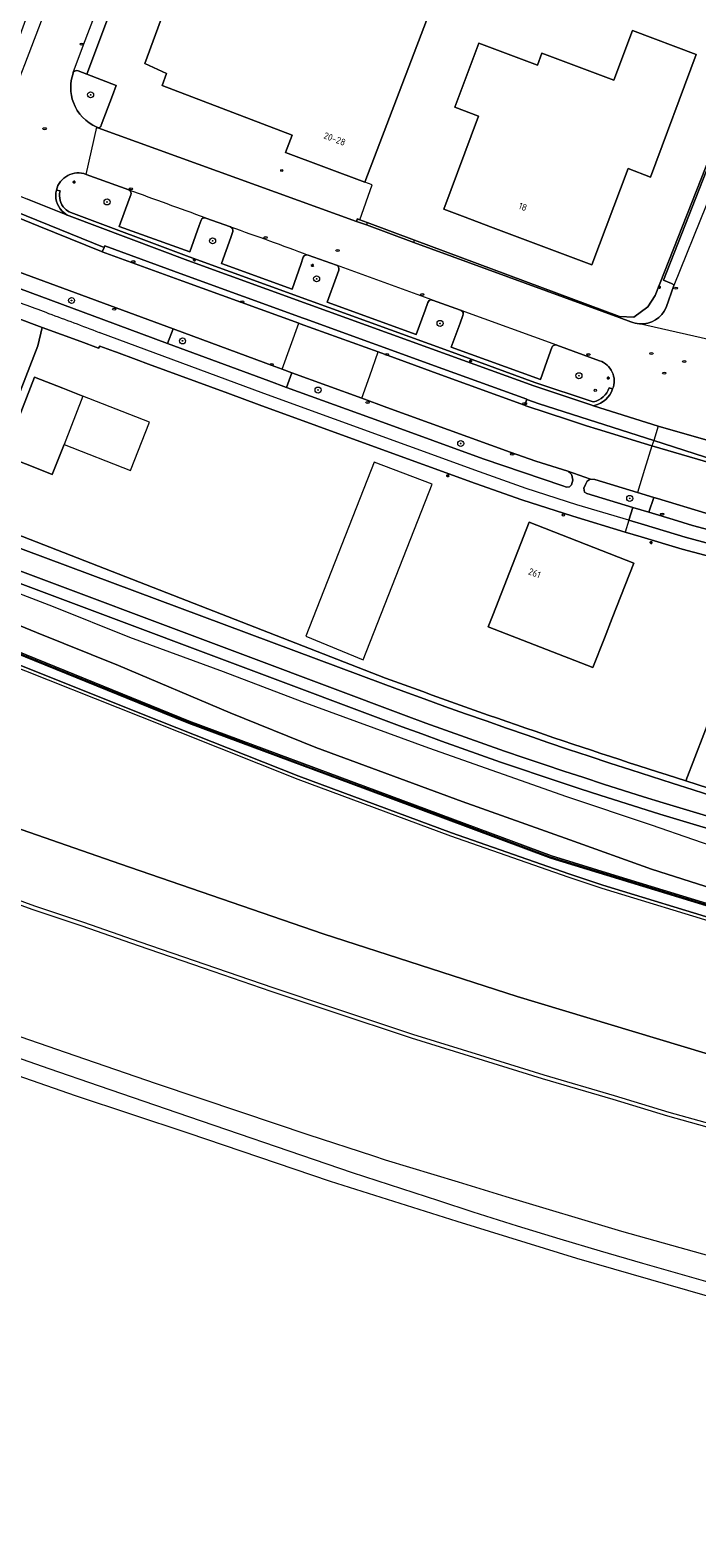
# Model space of a CAD drawing. Header units: metres. Extents: x 92650 to 117222, y 425801 to 461092.
# Tile 35 of 146: x 115179 to 115268, y 426002 to 426203. Entities that reach past the tile are written whole.
import ezdxf
from ezdxf.enums import TextEntityAlignment as Align

# ---------------------------------------------------------------- set-up
doc = ezdxf.new("R2010")
doc.units = ezdxf.units.M
doc.layers.get('0').update_dxf_attribs({"color": 253, "linetype": 'CONTINUOUS', "lineweight": 15})
for name, color, linetype, lineweight in [('B-WE-GR-BEPLANTING_CULTUUR_BODEMBEDEKKER-GV', 253, 'CONTINUOUS', 15), ('B-WE-GR-BOOM-S', 253, 'CONTINUOUS', 15), ('B-WE-GR-GROENVOORZIENING-GV', 253, 'CONTINUOUS', 15), ('B-WE-GR-HAAG-GV', 253, 'CONTINUOUS', 15), ('B-WE-GW-TALUD_KRUIN-G', 253, 'CONTINUOUS', 15), ('B-WE-IE-MEUBILAIR-S', 253, 'CONTINUOUS', 15), ('B-WE-IE-TERREINAFSCHEIDING_KUNSTMATIG_MUUR-GV', 253, 'CONTINUOUS', 15), ('B-WE-KW-KUNSTWERK_GELUIDSWERING_SCHERM-G', 253, 'CONTINUOUS', 15), ('B-WE-OG-BEBOUWING-GV', 253, 'CONTINUOUS', 15), ('B-WE-OG-BEBOUWING-T18', 253, 'CONTINUOUS', 15), ('B-WE-OG-BEBOUWING_LUIFEL-GV', 253, 'CONTINUOUS', 15), ('B-WE-OG-TERREIN_BEGROEID-GV', 253, 'CONTINUOUS', 15), ('B-WE-OG-TERREIN_ERF-GV', 253, 'CONTINUOUS', 15), ('B-WE-OG-TERREIN_OEVER-GV', 253, 'CONTINUOUS', 15), ('B-WE-OG-WATER-GV', 253, 'CONTINUOUS', 15), ('B-WE-OG-WEG-GV', 253, 'CONTINUOUS', 15), ('B-WE-VH-GESLOTENVERHARDING-GV', 253, 'CONTINUOUS', 15), ('B-WE-VH-GESLOTENVERHARDING_ASFALT-GV', 253, 'CONTINUOUS', 15), ('B-WE-VH-GESLOTENVERHARDING_BETON-GV', 253, 'CONTINUOUS', 15), ('B-WE-VH-OPENVERHARDING_BETONELEMENT-GV', 253, 'CONTINUOUS', 15), ('B-WE-VH-OPENVERHARDING_BETONSTRAATSTEEN-GV', 253, 'CONTINUOUS', 15), ('B-WE-VH-OPENVERHARDING_TEGEL-GV', 253, 'CONTINUOUS', 15)]:
    doc.layers.add(name, color=color, linetype=linetype, lineweight=lineweight)
doc.styles.add('NLCS-ISO', font='NLCS-ISO.ttf')
doc.styles.add('NLCS-ISO-M200-T18', font='NLCS-ISO.ttf', dxfattribs={"height": 0.36})

# ---------------------------------------------------------------- blocks, each defined once
blk = doc.blocks.new('SIE-MEUBILAIR_PAAL_AFSLUITPAAL-SO')
blk.add_circle((0, 0), 0.75)
at = {"style": 'NLCS-ISO'}
blk.add_text('af', height=0.75, dxfattribs=at).set_placement((0, 0.1), align=Align.MIDDLE_CENTER)
blk = doc.blocks.new('SIE-MEUBILAIR_PAAL_LICHTMAST-SO')
for points in [[(-0.6, 0), (-1, 0)], [(-0.7, 0.7), (-0.4, 0.4)], [(0, 1), (0, 0.6)], [(0.4, 0.4), (0.7, 0.7)], [(1, 0), (0.6, 0)], [(-0.7, -0.7), (-0.4, -0.4)], [(0, -0.6), (0, -1)], [(0.4, -0.4), (0.7, -0.7)]]:
    blk.add_lwpolyline(points)
blk.add_circle((0, 0), 0.5)
blk = doc.blocks.new('SIE-MEUBILAIR_PAAL_VERKEERSBORD-SO')
blk.add_circle((0, 0), 0.75)
at = {"style": 'NLCS-ISO'}
blk.add_text('vb', height=0.75, dxfattribs=at).set_placement((0, 0.1), align=Align.MIDDLE_CENTER)
blk = doc.blocks.new('SIE-MEUBILAIR_PUT_KOLK-SO')
blk.add_ellipse((0, 0), major_axis=(1.25, 0), ratio=0.54)
at = {"style": 'NLCS-ISO'}
blk.add_text('klk', height=0.75, dxfattribs=at).set_placement((0, 0), align=Align.MIDDLE_CENTER)
blk = doc.blocks.new('SIE-MEUBILAIR_PUT_RIOOLPUT-SO')
blk.add_ellipse((0, 0), major_axis=(1.25, 0), ratio=0.54)
at = {"style": 'NLCS-ISO'}
blk.add_text('ri', height=0.75, dxfattribs=at).set_placement((0, 0.1), align=Align.MIDDLE_CENTER)
blk = doc.blocks.new('SGR-BOOM_GBKN-SO')
at = {"linetype": 'ByBlock', "lineweight": 18}
h = blk.add_hatch(color=0, dxfattribs=at)
h.dxf.hatch_style = 1
edge = h.paths.add_edge_path()
edge.add_arc((0, 0), 0.25, 0, 360)
at = {"color": 0, "linetype": 'ByBlock', "lineweight": 18}
for radius in [2, 0.25]:
    blk.add_circle((0, 0), radius, dxfattribs=at)
at = {"color": 0, "linetype": 'ByBlock', "lineweight": 18, "style": 'NLCS-ISO'}
blk.add_attdef('SOORT', (2.5, 0), '', height=1.5, dxfattribs=at)

msp = doc.modelspace()

# ---------------------------------------------------------------- linework, layer by layer
at = {"layer": 'B-WE-GR-BEPLANTING_CULTUUR_BODEMBEDEKKER-GV', "transparency": 33554687, "flags": 128}
for points in [[(115274.802, 426200.465), (115261.981, 426167.9), (115261.007, 426166.382), (115259.107, 426165.021), (115257.219, 426165.13), (115257.162, 426164.974), (115258.726, 426164.402)], [(115264.133, 426169.53), (115263.079, 426169.936), (115275.008, 426200.384), (115274.802, 426200.465)], [(115184.421, 426197.614), (115184.396, 426197.544)], [(115188.152, 426190.593), (115188.156, 426190.602), (115189.633, 426194.545), (115190.142, 426195.902), (115186.244, 426197.399), (115185.068, 426197.851)], [(115187.542, 426190.33), (115187.703, 426190.271)], [(115191.854, 426181.962), (115191.819, 426181.981), (115186.144, 426184.054)], [(115182.165, 426181.957), (115182.651, 426181.84)], [(115201.45, 426177.969), (115201.187, 426177.231), (115199.932, 426173.715), (115190.553, 426177.094), (115191.883, 426180.746), (115192.101, 426181.344)], [(115184.075, 426178.972), (115199.859, 426173.054), (115215.895, 426167.235), (115234.416, 426160.519), (115245.94, 426156.334), (115253.549, 426153.808), (115253.77, 426153.724)], [(115205.367, 426177.057), (115202.086, 426178.232), (115202.015, 426178.258)], [(115215.068, 426173.01), (115214.736, 426172.059), (115213.583, 426168.751), (115204.156, 426172.162), (115205.394, 426175.625), (115205.681, 426176.426)], [(115219.492, 426171.958), (115215.731, 426173.301), (115215.717, 426173.306)], [(115231.67, 426166.972), (115231.293, 426165.94), (115230.119, 426162.732), (115218.264, 426167.034), (115219.44, 426170.304), (115219.799, 426171.302)], [(115263.429, 426166.335), (115264.459, 426169.234)], [(115236.024, 426165.94), (115232.311, 426167.282)], [(115247.803, 426159.867), (115246.674, 426156.74), (115234.794, 426161.03), (115235.963, 426164.221), (115236.344, 426165.261)], [(115248.204, 426160.979), (115247.803, 426159.867)], [(115254.566, 426159.221), (115248.879, 426161.301), (115248.855, 426161.309)], [(115255.825, 426155.62), (115256.298, 426155.459)]]:
    msp.add_lwpolyline(points, dxfattribs=at)
at = {"layer": 'B-WE-GR-BEPLANTING_CULTUUR_BODEMBEDEKKER-GV', "transparency": 33554687}
for points in [[(115184.396, 426197.544, 0.1740285), (115184.439, 426193.619)], [(115185.068, 426197.851, 0.4187221), (115184.421, 426197.614)], [(115184.439, 426193.619, 0.202773), (115187.542, 426190.33)], [(115187.703, 426190.271, 0.3957486), (115188.152, 426190.593)], [(115186.144, 426184.054, 0.4524027), (115182.165, 426181.957)], [(115182.651, 426181.84, 0.2582765), (115183.297, 426179.509)], [(115192.101, 426181.344, 0.3479352), (115191.854, 426181.962)], [(115183.297, 426179.509, 0.0953392), (115184.075, 426178.972)], [(115202.015, 426178.258, 0.3883149), (115201.45, 426177.969)], [(115205.681, 426176.426, 0.3775369), (115205.367, 426177.057)], [(115215.717, 426173.306, 0.407125), (115215.068, 426173.01)], [(115219.799, 426171.302, 0.3792638), (115219.492, 426171.958)], [(115264.459, 426169.234, 0.2352928), (115264.133, 426169.53)], [(115232.211, 426167.318, 0.4250564), (115231.67, 426166.972)], [(115232.311, 426167.282, 0.0594902), (115232.211, 426167.318)], [(115236.114, 426165.908, 0.0464724), (115236.024, 426165.94)], [(115236.344, 426165.261, 0.4140876), (115236.114, 426165.908)], [(115259.882, 426164.131, 0.320721), (115263.429, 426166.335)], [(115258.726, 426164.402, 0.0833838), (115259.882, 426164.131)], [(115248.855, 426161.309, 0.4185131), (115248.204, 426160.979)], [(115256.298, 426155.459, 0.4306384), (115254.566, 426159.221)], [(115253.77, 426153.724, 0.2538663), (115255.825, 426155.62)]]:
    msp.add_lwpolyline(points, format="xyb", dxfattribs=at)
at = {"layer": 'B-WE-GR-BEPLANTING_CULTUUR_BODEMBEDEKKER-GV', "transparency": 33554687, "flags": 128}
for points in [[(115177.12, 426171.087), (115175.064, 426169.66), (115175.911, 426169.357), (115188.492, 426164.687), (115196.994, 426161.531), (115197.71, 426163.465)], [(115250.973, 426143.315), (115250.869, 426143.993), (115250.811, 426144.047), (115250.308, 426144.509), (115246.064, 426145.853), (115242.664, 426147.048), (115226.218, 426152.997), (115222.879, 426154.214), (115213.528, 426157.622), (115212.818, 426155.675), (115225.623, 426151.02), (115239.034, 426146.132), (115249.651, 426142.535), (115250.148, 426142.367), (115250.551, 426142.401), (115250.812, 426142.702)], [(115252.672, 426142.721), (115252.463, 426142.217), (115252.534, 426141.698), (115252.842, 426141.54), (115258.998, 426139.679), (115261.112, 426139.04), (115261.78, 426141.002), (115259.614, 426141.661), (115253.908, 426143.397), (115253.362, 426143.455), (115253.15, 426143.33), (115252.901, 426143.183)]]:
    msp.add_lwpolyline(points, close=True, dxfattribs=at)
at = {"layer": 'B-WE-GR-GROENVOORZIENING-GV', "transparency": 33554687}
for points in [[(115182.165, 426181.957, 0.2586893), (115182.941, 426179.158)], [(115183.297, 426179.509, -0.2582765), (115182.651, 426181.84)], [(115182.941, 426179.158, 0.0963319), (115183.875, 426178.514)], [(115184.075, 426178.972, -0.0953392), (115183.297, 426179.509)], [(115255.825, 426155.62, -0.2538663), (115253.77, 426153.724)], [(115253.878, 426153.236, 0.2552113), (115256.298, 426155.459)], [(115313.862, 426085.373, -0.0349211), (115228.236, 426110.443)]]:
    msp.add_lwpolyline(points, format="xyb", dxfattribs=at)
at = {"layer": 'B-WE-GR-GROENVOORZIENING-GV', "transparency": 33554687, "flags": 128}
for points in [[(115182.651, 426181.84), (115182.165, 426181.957)], [(115253.77, 426153.724), (115253.549, 426153.808), (115245.94, 426156.334), (115234.416, 426160.519), (115215.895, 426167.235), (115199.859, 426173.054), (115184.075, 426178.972)], [(115183.875, 426178.514), (115199.686, 426172.585), (115215.724, 426166.765), (115234.246, 426160.049), (115245.776, 426155.862), (115253.381, 426153.337), (115253.734, 426153.203), (115253.878, 426153.236)], [(115420.633, 426050.556), (115403.15, 426054.34), (115383.31, 426058.402), (115363.999, 426062.613), (115344.225, 426066.835), (115340.457, 426067.617), (115333.699, 426069.248), (115294.815, 426078.632), (115286.303, 426081.238), (115248.055, 426092.948), (115223.317, 426102.154), (115199.773, 426110.916), (115194.38, 426113.105), (115157.318, 426128.151), (115156.597, 426128.445), (115119.559, 426143.528), (115092.814, 426154.631), (115081.214, 426159.447)], [(115081.001, 426158.251), (115080.926, 426157.831), (115096.163, 426151.63), (115118.111, 426142.719), (115138.539, 426134.461), (115157.686, 426126.772), (115175.203, 426119.495), (115193.517, 426112.176), (115214.474, 426103.847), (115234.81, 426096.287), (115250.46, 426090.834), (115254.986, 426089.346), (115287.587, 426079.371), (115312.89, 426072.717), (115340.437, 426066.159), (115351.486, 426063.725), (115371.125, 426059.679), (115390.618, 426055.545), (115410.234, 426051.249), (115420.633, 426049.005)], [(115228.236, 426110.443), (115102.111, 426157.738)], [(115256.298, 426155.459), (115255.825, 426155.62)], [(115420.633, 426033.577), (115400.395, 426037.066), (115375.275, 426041.515), (115347.707, 426047.094), (115319.715, 426053.469), (115294.051, 426059.976), (115268.624, 426066.968), (115243.57, 426074.511), (115217.731, 426082.853), (115190.616, 426092.18), (115164.422, 426101.286), (115141.061, 426109.684), (115122.789, 426116.368), (115094.563, 426126.823), (115076.604, 426133.601)], [(115420.633, 426053.719), (115404.278, 426057.205), (115388.734, 426060.297), (115371.239, 426063.81), (115351.729, 426067.61), (115340.489, 426069.896), (115316.021, 426075.665), (115298.119, 426080.182), (115289.826, 426082.582), (115277.904, 426086.205), (115261.494, 426091.445), (115250.583, 426095.396), (115236.246, 426100.474), (115216.755, 426107.672), (115205.343, 426112.295), (115190.464, 426118.608), (115179.523, 426123.006), (115159.146, 426131.406)], [(115173.403, 426129.675), (115181.721, 426126.48), (115191.924, 426122.397), (115204.415, 426117.799), (115214.864, 426113.83), (115231.776, 426107.647), (115250.157, 426101.167), (115261.424, 426097.391), (115272.733, 426093.452), (115286.382, 426089.377), (115299.752, 426085.673), (115309.827, 426082.8), (115322.738, 426079.593), (115337.054, 426076.622), (115351.046, 426073.814), (115369.199, 426069.048), (115385.454, 426065.169), (115399.477, 426062.441), (115415.681, 426058.827), (115420.633, 426057.839)], [(115162.82, 426126.241), (115199.882, 426111.196), (115223.409, 426102.44), (115248.151, 426093.232), (115256.646, 426090.631), (115294.894, 426078.922), (115300.724, 426077.515), (115339.608, 426068.131), (115340.462, 426067.953), (115344.293, 426067.158), (115364.069, 426062.936), (115383.378, 426058.725), (115403.218, 426054.663), (115420.633, 426050.893)], [(115172.554, 426089.001), (115179.27, 426086.584), (115185.766, 426084.388), (115193.296, 426081.786), (115201.94, 426078.803), (115210.991, 426075.717), (115218.962, 426073.031), (115229.647, 426069.498), (115239.266, 426066.507), (115247.122, 426064.067), (115256.516, 426061.31), (115263.8, 426059.073), (115270.971, 426057.069)]]:
    msp.add_lwpolyline(points, dxfattribs=at)
at = {"layer": 'B-WE-GR-HAAG-GV', "transparency": 33554687}
for points in [[(115182.165, 426181.957, 0.2586893), (115182.941, 426179.158)], [(115183.297, 426179.509, -0.2582765), (115182.651, 426181.84)], [(115182.941, 426179.158, 0.0963319), (115183.875, 426178.514)], [(115184.075, 426178.972, -0.0953392), (115183.297, 426179.509)], [(115255.825, 426155.62, -0.2538663), (115253.77, 426153.724)], [(115253.878, 426153.236, 0.2552113), (115256.298, 426155.459)]]:
    msp.add_lwpolyline(points, format="xyb", dxfattribs=at)
at = {"layer": 'B-WE-GR-HAAG-GV', "transparency": 33554687, "flags": 128}
for points in [[(115182.651, 426181.84), (115182.165, 426181.957)], [(115253.77, 426153.724), (115253.549, 426153.808), (115245.94, 426156.334), (115234.416, 426160.519), (115215.895, 426167.235), (115199.859, 426173.054), (115184.075, 426178.972)], [(115183.875, 426178.514), (115199.686, 426172.585), (115215.724, 426166.765), (115234.246, 426160.049), (115245.776, 426155.862), (115253.381, 426153.337), (115253.734, 426153.203), (115253.878, 426153.236)], [(115256.298, 426155.459), (115255.825, 426155.62)]]:
    msp.add_lwpolyline(points, dxfattribs=at)
at = {"layer": 'B-WE-GW-TALUD_KRUIN-G', "transparency": 33554687, "flags": 128}
msp.add_lwpolyline([(115130.046, 426143.422), (115131.329, 426142.827), (115133.131, 426141.596), (115147.371, 426135.776), (115159.146, 426131.406), (115179.523, 426123.006), (115190.464, 426118.608), (115205.343, 426112.295), (115216.755, 426107.672), (115236.246, 426100.474), (115250.583, 426095.396), (115261.494, 426091.445), (115277.904, 426086.205), (115289.826, 426082.582), (115298.119, 426080.182), (115316.021, 426075.665), (115340.489, 426069.896), (115351.729, 426067.61), (115371.239, 426063.81), (115388.734, 426060.297), (115404.278, 426057.205), (115420.633, 426053.719)], dxfattribs=at)
at = {"layer": 'B-WE-IE-TERREINAFSCHEIDING_KUNSTMATIG_MUUR-GV', "transparency": 33554687, "flags": 128}
for points in [[(115081.214, 426159.447), (115092.814, 426154.631), (115119.559, 426143.528), (115156.597, 426128.445), (115157.318, 426128.151), (115194.38, 426113.105), (115199.773, 426110.916), (115223.317, 426102.154), (115248.055, 426092.948), (115286.303, 426081.238), (115294.815, 426078.632), (115333.699, 426069.248), (115340.457, 426067.617), (115344.225, 426066.835), (115363.999, 426062.613), (115383.31, 426058.402), (115403.15, 426054.34), (115420.633, 426050.556)], [(115420.633, 426050.893), (115403.218, 426054.663), (115383.378, 426058.725), (115364.069, 426062.936), (115344.293, 426067.158), (115340.462, 426067.953), (115339.608, 426068.131), (115300.724, 426077.515), (115294.894, 426078.922), (115256.646, 426090.631), (115248.151, 426093.232), (115223.409, 426102.44), (115199.882, 426111.196), (115162.82, 426126.241), (115157.431, 426128.429), (115143.102, 426134.264), (115119.673, 426143.805), (115092.935, 426154.906), (115081.268, 426159.75), (115081.238, 426159.585)]]:
    msp.add_lwpolyline(points, dxfattribs=at)
at = {"layer": 'B-WE-KW-KUNSTWERK_GELUIDSWERING_SCHERM-G', "transparency": 33554687, "flags": 128}
msp.add_lwpolyline([(115081.238, 426159.585), (115087.237, 426157.098), (115103.621, 426150.275), (115120.077, 426143.458), (115136.048, 426136.952), (115151.984, 426130.475), (115167.696, 426124.079), (115183.676, 426117.601), (115199.823, 426111.036), (115215.738, 426105.114), (115231.728, 426099.187), (115247.986, 426093.115), (115263.665, 426088.325), (115279.931, 426083.338), (115294.987, 426078.761), (115310.492, 426075), (115328.04, 426070.761), (115340.46, 426067.782)], dxfattribs=at)
at = {"layer": 'B-WE-OG-BEBOUWING-GV', "transparency": 33554687, "flags": 128}
for points in [[(115202.981, 426223.414), (115193.948, 426198.848), (115196.862, 426197.512), (115196.244, 426195.889), (115213.587, 426189.286), (115212.715, 426186.96), (115223.254, 426183.009), (115234.085, 426211.347)], [(115185.705, 426154.497), (115183.03, 426155.543), (115179.257, 426157.019), (115175.188, 426146.584), (115179.052, 426145.068), (115181.626, 426144.058), (115183.192, 426148.074)]]:
    msp.add_lwpolyline(points, dxfattribs=at)
for points in [[(115240.365, 426176.947), (115253.547, 426172.008), (115258.348, 426184.822), (115261.331, 426183.704), (115267.453, 426200.044), (115258.925, 426203.24), (115256.442, 426196.612), (115246.88, 426200.194), (115246.284, 426198.605), (115238.449, 426201.54), (115235.252, 426193.006), (115238.43, 426191.815), (115233.784, 426179.413), (115236.29, 426178.474)], [(115183.192, 426148.074), (115192.042, 426144.595), (115194.574, 426151.027), (115185.705, 426154.497)], [(115256.254, 426124.899), (115259.139, 426132.248), (115245.173, 426137.721), (115240.323, 426125.3), (115239.723, 426123.763), (115253.673, 426118.323), (115255.209, 426122.237)]]:
    msp.add_lwpolyline(points, close=True, dxfattribs=at)
at = {"layer": 'B-WE-OG-BEBOUWING_LUIFEL-GV', "transparency": 33554687, "flags": 128}
msp.add_lwpolyline([(115223.047, 426119.373), (115232.245, 426142.751), (115224.527, 426145.725), (115215.404, 426122.537)], close=True, dxfattribs=at)
at = {"layer": 'B-WE-OG-TERREIN_BEGROEID-GV', "transparency": 33554687, "flags": 128}
for points in [[(115044.727, 426188.094), (115047.891, 426187), (115058.602, 426181.656), (115060.196, 426180.912), (115079.594, 426171.863), (115087.672, 426168.094), (115096.758, 426164.625), (115098.056, 426164.223), (115108.524, 426160.985), (115118.477, 426157.906), (115153.086, 426145), (115170.801, 426138.378), (115179.673, 426161.22), (115180.256, 426163.67), (115176.483, 426165.067), (115170.876, 426150.233), (115166.225, 426148.261), (115170.01, 426146.875), (115168.689, 426143.265), (115164.072, 426144.955), (115165.062, 426147.661), (115163.657, 426148.175)], [(115293.526, 426127.817), (115286.01, 426129.195), (115279.738, 426130.576), (115277.931, 426130.974), (115276.86, 426131.21), (115266.069, 426103.222)]]:
    msp.add_lwpolyline(points, dxfattribs=at)
at = {"layer": 'B-WE-OG-TERREIN_BEGROEID-GV', "transparency": 33554687}
msp.add_lwpolyline([(115266.069, 426103.222, 0.0143867), (115314.784, 426089.353)], format="xyb", dxfattribs=at)
at = {"layer": 'B-WE-OG-TERREIN_ERF-GV', "transparency": 33554687, "flags": 128}
for points in [[(115216.53, 426263.27), (115216.285, 426263.56), (115215.528, 426262.775), (115213.792, 426260.976), (115213.547, 426260.723), (115210.345, 426256.726), (115208.653, 426254.143), (115206.629, 426250.595), (115202.24, 426239.429), (115201.823, 426238.367), (115198.661, 426230.131), (115196.884, 426225.504), (115192.419, 426213.873), (115186.244, 426197.399), (115190.142, 426195.902), (115189.633, 426194.545), (115188.156, 426190.602), (115188.152, 426190.593)], [(115223.254, 426183.009), (115212.715, 426186.96), (115213.587, 426189.286), (115196.244, 426195.889), (115196.862, 426197.512), (115193.948, 426198.848), (115202.981, 426223.414), (115205.664, 426230.709), (115202.858, 426231.753), (115205.814, 426239.826), (115208.626, 426238.787), (115211.195, 426245.92), (115209.772, 426246.444), (115211.081, 426250), (115212.736, 426254.498), (115215.553, 426253.46), (115218.331, 426260.996), (115218.439, 426260.958), (115219.25, 426261.658), (115217.335, 426263.889)], [(115222.623, 426177.996), (115223.589, 426177.637), (115229.887, 426175.294), (115257.219, 426165.13), (115259.107, 426165.021), (115261.007, 426166.382), (115261.981, 426167.9), (115274.802, 426200.465), (115276.657, 426205.176), (115278.778, 426210.564), (115275.278, 426211.848), (115239.349, 426225.12), (115234.085, 426211.347), (115223.254, 426183.009)], [(115187.703, 426190.271), (115222.143, 426177.774), (115222.232, 426178.034), (115222.265, 426178.129), (115222.623, 426177.996), (115224.26, 426182.656), (115223.254, 426183.009)], [(115260.082, 426135.756), (115257.974, 426136.396), (115251.005, 426138.513), (115244.211, 426140.665), (115238.031, 426142.855), (115224.549, 426147.768), (115209.208, 426153.343), (115205.022, 426154.884), (115205.005, 426154.89), (115194.437, 426158.78), (115192.797, 426159.384), (115190.197, 426160.341), (115189.905, 426160.449), (115187.946, 426161.17), (115187.797, 426160.888), (115185.405, 426161.796), (115180.256, 426163.67), (115179.673, 426161.22), (115170.801, 426138.378), (115175.822, 426136.501), (115226.031, 426116.941)], [(115266.069, 426103.222), (115276.86, 426131.21), (115274.641, 426131.698), (115265.547, 426134.105), (115260.082, 426135.756)]]:
    msp.add_lwpolyline(points, dxfattribs=at)
for points in [[(115235.252, 426193.006), (115238.449, 426201.54), (115246.284, 426198.605), (115246.88, 426200.194), (115256.442, 426196.612), (115258.925, 426203.24), (115267.453, 426200.044), (115261.331, 426183.704), (115258.348, 426184.822), (115253.547, 426172.008), (115240.365, 426176.947), (115236.29, 426178.474), (115233.784, 426179.413), (115238.43, 426191.815)], [(115181.626, 426144.058), (115179.052, 426145.068), (115175.188, 426146.584), (115179.257, 426157.019), (115183.03, 426155.543), (115185.705, 426154.497), (115183.192, 426148.074)], [(115245.173, 426137.721), (115259.139, 426132.248), (115256.254, 426124.899), (115255.209, 426122.237), (115253.673, 426118.323), (115239.723, 426123.763), (115240.323, 426125.3)]]:
    msp.add_lwpolyline(points, close=True, dxfattribs=at)
at = {"layer": 'B-WE-OG-TERREIN_ERF-GV', "transparency": 33554687}
for points in [[(115188.152, 426190.593, -0.3957486), (115187.703, 426190.271)], [(115226.031, 426116.941, 0.0120073), (115266.069, 426103.222)]]:
    msp.add_lwpolyline(points, format="xyb", dxfattribs=at)
at = {"layer": 'B-WE-OG-TERREIN_OEVER-GV', "transparency": 33554687, "flags": 128}
for points in [[(115226.031, 426116.941), (115175.822, 426136.501), (115170.801, 426138.378), (115153.086, 426145), (115118.477, 426157.906), (115108.524, 426160.985), (115098.056, 426164.223), (115096.758, 426164.625), (115087.672, 426168.094), (115079.594, 426171.863), (115060.196, 426180.912), (115058.602, 426181.656), (115047.891, 426187), (115044.727, 426188.094)], [(115039.343, 426182.649), (115046.804, 426179.81), (115054.313, 426176.526), (115062.915, 426172.704), (115065.511, 426171.611), (115068.937, 426170.448), (115075.113, 426168.685), (115081.558, 426166.028), (115086.994, 426163.707), (115094.591, 426160.791), (115102.111, 426157.738), (115228.236, 426110.443)], [(115228.781, 426111.897), (115208.094, 426119.655), (115136.516, 426146.496), (115102.453, 426159.269), (115096.808, 426161.91), (115076.967, 426169.933)], [(115082.113, 426169.129), (115091.622, 426165.52), (115111.495, 426158.767), (115225.738, 426116.147)]]:
    msp.add_lwpolyline(points, dxfattribs=at)
at = {"layer": 'B-WE-OG-TERREIN_OEVER-GV', "transparency": 33554687}
for points in [[(115266.069, 426103.222, -0.0120073), (115226.031, 426116.941)], [(115225.738, 426116.147, 0.0263934), (115314.587, 426088.53)], [(115228.236, 426110.443, 0.0349211), (115313.862, 426085.373)], [(115314.194, 426086.891, -0.0349126), (115228.781, 426111.897)], [(115314.784, 426089.353, -0.0143867), (115266.069, 426103.222)]]:
    msp.add_lwpolyline(points, format="xyb", dxfattribs=at)
at = {"layer": 'B-WE-OG-WATER-GV', "transparency": 33554687, "flags": 128}
for points in [[(115076.967, 426169.933), (115096.808, 426161.91), (115102.453, 426159.269), (115136.516, 426146.496), (115208.094, 426119.655), (115228.781, 426111.897)], [(115225.738, 426116.147), (115111.495, 426158.767), (115091.622, 426165.52), (115082.113, 426169.129)]]:
    msp.add_lwpolyline(points, dxfattribs=at)
at = {"layer": 'B-WE-OG-WATER-GV', "transparency": 33554687}
for points in [[(115314.587, 426088.53, -0.0263934), (115225.738, 426116.147)], [(115228.781, 426111.897, 0.0349126), (115314.194, 426086.891)]]:
    msp.add_lwpolyline(points, format="xyb", dxfattribs=at)
at = {"layer": 'B-WE-OG-WEG-GV', "transparency": 33554687, "flags": 128}
msp.add_lwpolyline([(115225.033, 426160.386), (115233.401, 426157.358), (115244.571, 426153.282), (115244.861, 426154.064), (115244.87, 426154.088), (115233.654, 426158.161), (115215.317, 426164.799), (115215.043, 426164.898), (115199.17, 426170.676), (115188.609, 426174.552), (115188.513, 426174.311), (115188.287, 426173.745), (115199.017, 426169.844), (115214.471, 426164.208), (115214.664, 426164.138)], close=True, dxfattribs=at)
for points in [[(115271.515, 426035.711), (115260.327, 426038.895), (115254.665, 426040.543), (115249.307, 426042.168), (115243.603, 426043.878), (115237.719, 426045.754), (115233.129, 426047.251), (115221.652, 426051.007), (115218.238, 426052.156), (115199.835, 426058.459), (115187.919, 426062.533), (115181.225, 426064.86), (115160.861, 426071.983)], [(115169.222, 426066.676), (115184.685, 426061.322), (115199.691, 426056.312), (115218.65, 426049.885), (115235.546, 426044.568), (115251.483, 426039.644), (115268.583, 426034.686), (115284.996, 426030.183), (115303.32, 426025.503), (115326.738, 426020.011), (115339.758, 426017.161), (115356.495, 426013.578), (115371.644, 426010.757), (115389.471, 426007.614), (115408.975, 426004.31), (115420.633, 426002.357)]]:
    msp.add_lwpolyline(points, dxfattribs=at)
at = {"layer": 'B-WE-VH-GESLOTENVERHARDING-GV', "transparency": 33554687, "flags": 128}
for points in [[(115076.604, 426133.601), (115094.563, 426126.823), (115122.789, 426116.368), (115141.061, 426109.684), (115164.422, 426101.286), (115190.616, 426092.18), (115217.731, 426082.853), (115243.57, 426074.511), (115268.624, 426066.968), (115294.051, 426059.976), (115319.715, 426053.469), (115347.707, 426047.094), (115375.275, 426041.515), (115400.395, 426037.066), (115420.633, 426033.577)], [(115175.049, 426119.116), (115193.366, 426111.795), (115214.327, 426103.465), (115234.672, 426095.902), (115250.329, 426090.446), (115254.862, 426088.956), (115287.475, 426078.977), (115312.791, 426072.32), (115340.342, 426065.761), (115351.394, 426063.326), (115371.035, 426059.28), (115390.525, 426055.146), (115410.141, 426050.85), (115420.633, 426048.586)], [(115420.633, 426049.005), (115410.234, 426051.249), (115390.618, 426055.545), (115371.125, 426059.679), (115351.486, 426063.725), (115340.437, 426066.159), (115312.89, 426072.717), (115287.587, 426079.371), (115254.986, 426089.346), (115250.46, 426090.834), (115234.81, 426096.287), (115214.474, 426103.847), (115193.517, 426112.176), (115175.203, 426119.495)], [(115270.818, 426056.53), (115263.642, 426058.535), (115256.355, 426060.773), (115246.959, 426063.53), (115239.099, 426065.971), (115229.476, 426068.964), (115218.785, 426072.499), (115210.811, 426075.186), (115201.758, 426078.272), (115193.113, 426081.256), (115185.585, 426083.857), (115179.085, 426086.055), (115172.394, 426088.463)], [(115175.004, 426069.949), (115184.62, 426066.621), (115195.443, 426062.919), (115206.857, 426059.093), (115215.681, 426056.114), (115224.426, 426053.262), (115225.996, 426052.749), (115235.691, 426049.815), (115242.063, 426047.854), (115257.495, 426043.229), (115273.834, 426038.631), (115288.467, 426034.706), (115305.901, 426030.365), (115322.796, 426026.263), (115339.829, 426022.285), (115366.994, 426016.824), (115391.04, 426012.434), (115391.466, 426012.359), (115405.31, 426009.884), (115420.633, 426007.308)]]:
    msp.add_lwpolyline(points, dxfattribs=at)
at = {"layer": 'B-WE-VH-GESLOTENVERHARDING_ASFALT-GV', "transparency": 33554687, "flags": 128}
for points in [[(115177.12, 426171.087), (115197.71, 426163.465), (115211.294, 426158.436), (115212.25, 426158.088), (115213.362, 426161.154), (115214.471, 426164.208), (115199.017, 426169.844), (115188.287, 426173.745), (115188.193, 426173.779), (115179.844, 426177.138), (115168.26, 426181.843)], [(115172.194, 426180.914), (115188.513, 426174.311), (115188.609, 426174.552), (115199.17, 426170.676), (115215.043, 426164.898), (115215.317, 426164.799), (115233.654, 426158.161), (115244.87, 426154.088), (115244.861, 426154.064), (115246.522, 426153.491), (115261.767, 426148.598)], [(115262.377, 426150.498), (115253.734, 426153.203), (115253.381, 426153.337), (115245.776, 426155.862), (115234.246, 426160.049), (115215.724, 426166.765), (115199.686, 426172.585), (115183.875, 426178.514), (115178.321, 426180.764)], [(115212.25, 426158.088), (115213.528, 426157.622), (115222.879, 426154.214), (115223.944, 426157.197), (115225.033, 426160.386), (115214.664, 426164.138), (115214.471, 426164.208)], [(115261.54, 426147.89), (115260.506, 426148.193), (115254.288, 426150.084), (115252.799, 426150.537), (115250.404, 426151.323), (115244.715, 426153.23), (115244.571, 426153.282), (115233.401, 426157.358), (115225.033, 426160.386)], [(115222.879, 426154.214), (115226.218, 426152.997), (115242.664, 426147.048), (115246.064, 426145.853), (115250.308, 426144.509), (115253.362, 426143.455), (115253.908, 426143.397), (115259.614, 426141.661)], [(115269.645, 426148.403), (115262.377, 426150.498), (115261.767, 426148.598), (115269.897, 426145.984)], [(115274.446, 426144.111), (115261.54, 426147.89), (115260.536, 426144.735), (115259.614, 426141.661), (115261.78, 426141.002), (115262.259, 426140.856), (115268.722, 426138.909)], [(115275.662, 426134.97), (115266.947, 426137.276), (115264.36, 426138.059), (115261.112, 426139.04), (115258.998, 426139.679), (115258.449, 426137.964), (115260.56, 426137.333), (115265.984, 426135.69), (115275.214, 426133.233)]]:
    msp.add_lwpolyline(points, dxfattribs=at)
at = {"layer": 'B-WE-VH-GESLOTENVERHARDING_BETON-GV', "transparency": 33554687, "flags": 128}
for points in [[(115223.589, 426177.637), (115222.623, 426177.996), (115222.265, 426178.129), (115222.232, 426178.034), (115222.143, 426177.774), (115223.479, 426177.314)], [(115229.79, 426174.993), (115257.162, 426164.974), (115257.219, 426165.13), (115229.887, 426175.294)]]:
    msp.add_lwpolyline(points, dxfattribs=at)
msp.add_lwpolyline([(115229.79, 426174.993), (115229.887, 426175.294), (115223.589, 426177.637), (115223.479, 426177.314)], close=True, dxfattribs=at)
at = {"layer": 'B-WE-VH-OPENVERHARDING_BETONELEMENT-GV', "transparency": 33554687, "flags": 128}
for points in [[(115188.287, 426173.745), (115188.513, 426174.311), (115172.194, 426180.914), (115159.868, 426185.901), (115159.803, 426185.736), (115159.703, 426185.484), (115159.646, 426185.34), (115159.869, 426185.256), (115168.26, 426181.843), (115179.844, 426177.138), (115188.193, 426173.779)], [(115274.54, 426144.089), (115274.743, 426144.882), (115269.897, 426145.984), (115261.767, 426148.598), (115261.54, 426147.89), (115274.446, 426144.111)]]:
    msp.add_lwpolyline(points, close=True, dxfattribs=at)
msp.add_lwpolyline([(115261.767, 426148.598), (115246.522, 426153.491), (115244.861, 426154.064), (115244.571, 426153.282), (115244.715, 426153.23), (115250.404, 426151.323), (115252.799, 426150.537), (115254.288, 426150.084), (115260.506, 426148.193), (115261.54, 426147.89)], dxfattribs=at)
at = {"layer": 'B-WE-VH-OPENVERHARDING_BETONSTRAATSTEEN-GV', "transparency": 33554687, "flags": 128}
for points in [[(115293.981, 426249.454), (115278.779, 426210.821), (115279.099, 426210.693), (115276.898, 426205.08), (115276.657, 426205.176), (115274.802, 426200.465), (115275.008, 426200.384), (115263.079, 426169.936), (115264.133, 426169.53)], [(115184.396, 426197.544), (115184.421, 426197.614), (115185.776, 426201.314), (115192.751, 426219.583), (115195.247, 426226.127), (115197.014, 426230.758), (115198.155, 426233.749)], [(115287.37, 426227.082), (115280.937, 426210.71), (115272.776, 426189.859), (115268.76, 426179.899), (115264.459, 426169.234), (115263.429, 426166.335)], [(115185.068, 426197.851), (115186.244, 426197.399), (115192.419, 426213.873), (115196.884, 426225.504), (115195.247, 426226.127)], [(115177.029, 426196.295), (115177.971, 426198.705), (115180.769, 426206.031), (115178.821, 426206.735), (115175.442, 426197.39), (115176.707, 426196.896)], [(115186.144, 426184.054), (115187.542, 426190.33)], [(115258.726, 426164.402), (115257.162, 426164.974), (115229.79, 426174.993), (115223.479, 426177.314), (115222.143, 426177.774), (115187.703, 426190.271), (115187.542, 426190.33)], [(115164.887, 426186.189), (115166.47, 426185.564), (115178.321, 426180.764), (115183.875, 426178.514)], [(115186.144, 426184.054), (115191.819, 426181.981), (115191.854, 426181.962)], [(115192.101, 426181.344), (115191.883, 426180.746), (115190.553, 426177.094), (115199.932, 426173.715), (115201.187, 426177.231)], [(115201.187, 426177.231), (115201.45, 426177.969)], [(115202.015, 426178.258), (115202.086, 426178.232), (115205.367, 426177.057)], [(115205.681, 426176.426), (115205.394, 426175.625), (115204.156, 426172.162), (115213.583, 426168.751), (115214.736, 426172.059), (115215.068, 426173.01)], [(115215.717, 426173.306), (115215.731, 426173.301), (115219.492, 426171.958)], [(115219.799, 426171.302), (115219.44, 426170.304), (115218.264, 426167.034), (115230.119, 426162.732), (115231.293, 426165.94), (115231.67, 426166.972)], [(115232.211, 426167.318), (115219.492, 426171.958)], [(115232.311, 426167.282), (115236.024, 426165.94)], [(115236.344, 426165.261), (115235.963, 426164.221), (115234.794, 426161.03), (115246.674, 426156.74), (115247.803, 426159.867), (115248.204, 426160.979)], [(115248.855, 426161.309), (115236.114, 426165.908)], [(115271.023, 426161.596), (115259.882, 426164.131)], [(115248.855, 426161.309), (115248.879, 426161.301), (115254.566, 426159.221)], [(115253.878, 426153.236), (115253.734, 426153.203), (115262.377, 426150.498), (115269.645, 426148.403)]]:
    msp.add_lwpolyline(points, dxfattribs=at)
at = {"layer": 'B-WE-VH-OPENVERHARDING_BETONSTRAATSTEEN-GV', "transparency": 33554687}
for points in [[(115184.439, 426193.619, -0.1740285), (115184.396, 426197.544)], [(115184.421, 426197.614, -0.4187221), (115185.068, 426197.851)], [(115187.542, 426190.33, -0.202773), (115184.439, 426193.619)], [(115182.165, 426181.957, -0.4524027), (115186.144, 426184.054)], [(115182.941, 426179.158, -0.2586893), (115182.165, 426181.957)], [(115202.015, 426178.258, 0.00079), (115191.854, 426181.962)], [(115191.854, 426181.962, -0.3479352), (115192.101, 426181.344)], [(115183.875, 426178.514, -0.0963319), (115182.941, 426179.158)], [(115201.45, 426177.969, -0.3883149), (115202.015, 426178.258)], [(115205.367, 426177.057, -0.3775369), (115205.681, 426176.426)], [(115205.367, 426177.057, -0.0057196), (115215.717, 426173.306)], [(115215.068, 426173.01, -0.407125), (115215.717, 426173.306)], [(115219.492, 426171.958, -0.3792638), (115219.799, 426171.302)], [(115264.133, 426169.53, -0.2352928), (115264.459, 426169.234)], [(115231.67, 426166.972, -0.4250564), (115232.211, 426167.318)], [(115232.211, 426167.318, -0.0594902), (115232.311, 426167.282)], [(115236.024, 426165.94, -0.0464724), (115236.114, 426165.908)], [(115236.114, 426165.908, -0.4140876), (115236.344, 426165.261)], [(115263.429, 426166.335, -0.320721), (115259.882, 426164.131)], [(115259.882, 426164.131, -0.0833838), (115258.726, 426164.402)], [(115248.204, 426160.979, -0.4185131), (115248.855, 426161.309)], [(115254.566, 426159.221, -0.4306384), (115256.298, 426155.459)], [(115256.298, 426155.459, -0.2552113), (115253.878, 426153.236)]]:
    msp.add_lwpolyline(points, format="xyb", dxfattribs=at)
at = {"layer": 'B-WE-VH-OPENVERHARDING_BETONSTRAATSTEEN-GV', "transparency": 33554687, "flags": 128}
for points in [[(115213.528, 426157.622), (115212.25, 426158.088), (115211.294, 426158.436), (115197.71, 426163.465), (115196.994, 426161.531), (115210.463, 426156.531), (115212.818, 426155.675)], [(115264.36, 426138.059), (115266.947, 426137.276), (115275.662, 426134.97), (115279.216, 426134.186), (115279.723, 426136.171), (115276.204, 426136.936), (115268.722, 426138.909), (115262.259, 426140.856), (115261.78, 426141.002), (115261.112, 426139.04)]]:
    msp.add_lwpolyline(points, close=True, dxfattribs=at)
at = {"layer": 'B-WE-VH-OPENVERHARDING_TEGEL-GV', "transparency": 33554687, "flags": 128}
for points in [[(115258.449, 426137.964), (115258.998, 426139.679), (115252.842, 426141.54), (115252.534, 426141.698), (115252.463, 426142.217), (115252.672, 426142.721), (115252.901, 426143.183), (115253.15, 426143.33), (115253.362, 426143.455), (115250.308, 426144.509), (115250.811, 426144.047), (115250.869, 426143.993), (115250.973, 426143.315), (115250.812, 426142.702), (115250.551, 426142.401), (115250.148, 426142.367), (115249.651, 426142.535), (115239.034, 426146.132), (115225.623, 426151.02), (115212.818, 426155.675), (115210.463, 426156.531), (115196.994, 426161.531), (115188.492, 426164.687), (115175.911, 426169.357)], [(115176.483, 426165.067), (115180.256, 426163.67), (115185.405, 426161.796), (115187.797, 426160.888), (115187.946, 426161.17), (115189.905, 426160.449), (115190.197, 426160.341), (115192.797, 426159.384), (115194.437, 426158.78), (115205.005, 426154.89), (115205.022, 426154.884), (115209.208, 426153.343), (115224.549, 426147.768), (115238.031, 426142.855), (115244.211, 426140.665), (115251.005, 426138.513), (115257.974, 426136.396)], [(115258.449, 426137.964), (115251.531, 426140.033), (115244.766, 426142.211), (115238.575, 426144.402), (115209.796, 426154.874), (115187.866, 426163)], [(115275.214, 426133.233), (115265.984, 426135.69), (115260.56, 426137.333), (115258.449, 426137.964), (115257.974, 426136.396), (115260.082, 426135.756), (115265.547, 426134.105), (115274.641, 426131.698)]]:
    msp.add_lwpolyline(points, dxfattribs=at)
at = {"layer": 'B-WE-VH-OPENVERHARDING_TEGEL-GV', "transparency": 33554687}
for points in [[(115175.285, 426167.67, -0.0026886), (115181.136, 426165.536)], [(115181.136, 426165.536, -0.002376), (115187.866, 426163)]]:
    msp.add_lwpolyline(points, format="xyb", dxfattribs=at)

# ---------------------------------------------------------------- block references
at = {"layer": 'B-WE-GR-BOOM-S', "transparency": 33554687, "xscale": 0.2, "yscale": 0.2, "zscale": 0.2}
for p in [(115186.732, 426194.655), (115188.918, 426180.377), (115202.986, 426175.195), (115216.85, 426170.137), (115184.185, 426167.25), (115233.299, 426164.194), (115198.979, 426161.86), (115251.814, 426157.224), (115217.034, 426155.316), (115236.048, 426148.19), (115258.572, 426140.877)]:
    msp.add_blockref('SGR-BOOM_GBKN-SO', p, dxfattribs=at)
at = {"layer": 'B-WE-IE-MEUBILAIR-S', "transparency": 33554687, "xscale": 0.2, "yscale": 0.2, "zscale": 0.2}
for name, p in [('SIE-MEUBILAIR_PUT_KOLK-SO', (115185.542, 426201.403)), ('SIE-MEUBILAIR_PUT_RIOOLPUT-SO', (115180.6, 426190.14)), ('SIE-MEUBILAIR_PAAL_AFSLUITPAAL-SO', (115212.207, 426184.573)), ('SIE-MEUBILAIR_PAAL_LICHTMAST-SO', (115184.527, 426183.026)), ('SIE-MEUBILAIR_PUT_KOLK-SO', (115192.089, 426182.133)), ('SIE-MEUBILAIR_PUT_KOLK-SO', (115210.053, 426175.645)), ('SIE-MEUBILAIR_PUT_KOLK-SO', (115192.419, 426172.428)), ('SIE-MEUBILAIR_PAAL_LICHTMAST-SO', (115200.573, 426172.654)), ('SIE-MEUBILAIR_PUT_RIOOLPUT-SO', (115219.641, 426173.904)), ('SIE-MEUBILAIR_PAAL_LICHTMAST-SO', (115216.293, 426171.938)), ('SIE-MEUBILAIR_PAAL_LICHTMAST-SO', (115262.54, 426169.011)), ('SIE-MEUBILAIR_PUT_KOLK-SO', (115264.737, 426168.878)), ('SIE-MEUBILAIR_PUT_KOLK-SO', (115206.924, 426167.074)), ('SIE-MEUBILAIR_PUT_KOLK-SO', (115230.931, 426168.035)), ('SIE-MEUBILAIR_PUT_KOLK-SO', (115189.887, 426166.086)), ('SIE-MEUBILAIR_PUT_KOLK-SO', (115210.848, 426158.727)), ('SIE-MEUBILAIR_PUT_KOLK-SO', (115226.217, 426160.052)), ('SIE-MEUBILAIR_PAAL_LICHTMAST-SO', (115237.362, 426159.162)), ('SIE-MEUBILAIR_PUT_KOLK-SO', (115253.067, 426160.045)), ('SIE-MEUBILAIR_PUT_RIOOLPUT-SO', (115261.459, 426160.192)), ('SIE-MEUBILAIR_PUT_RIOOLPUT-SO', (115265.84, 426159.13)), ('SIE-MEUBILAIR_PAAL_LICHTMAST-SO', (115255.711, 426156.909)), ('SIE-MEUBILAIR_PUT_RIOOLPUT-SO', (115263.173, 426157.56)), ('SIE-MEUBILAIR_PAAL_VERKEERSBORD-SO', (115253.981, 426155.28)), ('SIE-MEUBILAIR_PUT_KOLK-SO', (115223.643, 426153.65)), ('SIE-MEUBILAIR_PUT_KOLK-SO', (115244.599, 426153.499)), ('SIE-MEUBILAIR_PUT_KOLK-SO', (115242.914, 426146.774)), ('SIE-MEUBILAIR_PAAL_LICHTMAST-SO', (115234.335, 426143.905)), ('SIE-MEUBILAIR_PAAL_VERKEERSBORD-SO', (115249.74, 426138.673)), ('SIE-MEUBILAIR_PUT_KOLK-SO', (115262.903, 426138.767)), ('SIE-MEUBILAIR_PAAL_LICHTMAST-SO', (115261.429, 426134.985))]:
    msp.add_blockref(name, p, dxfattribs=at)

# ---------------------------------------------------------------- texts
at = {"layer": 'B-WE-OG-BEBOUWING-T18', "transparency": 33554687, "style": 'NLCS-ISO-M200-T18'}
for s, rotation, p in [('20-28', 339.4, (115219.256, 426188.78)), ('18', 339.5, (115244.328, 426179.734)), ('261', 338.6, (115245.893, 426130.914))]:
    msp.add_text(s, height=0.9, rotation=rotation, dxfattribs=at).set_placement(p, align=Align.MIDDLE)

doc.saveas('drawing.dxf')
